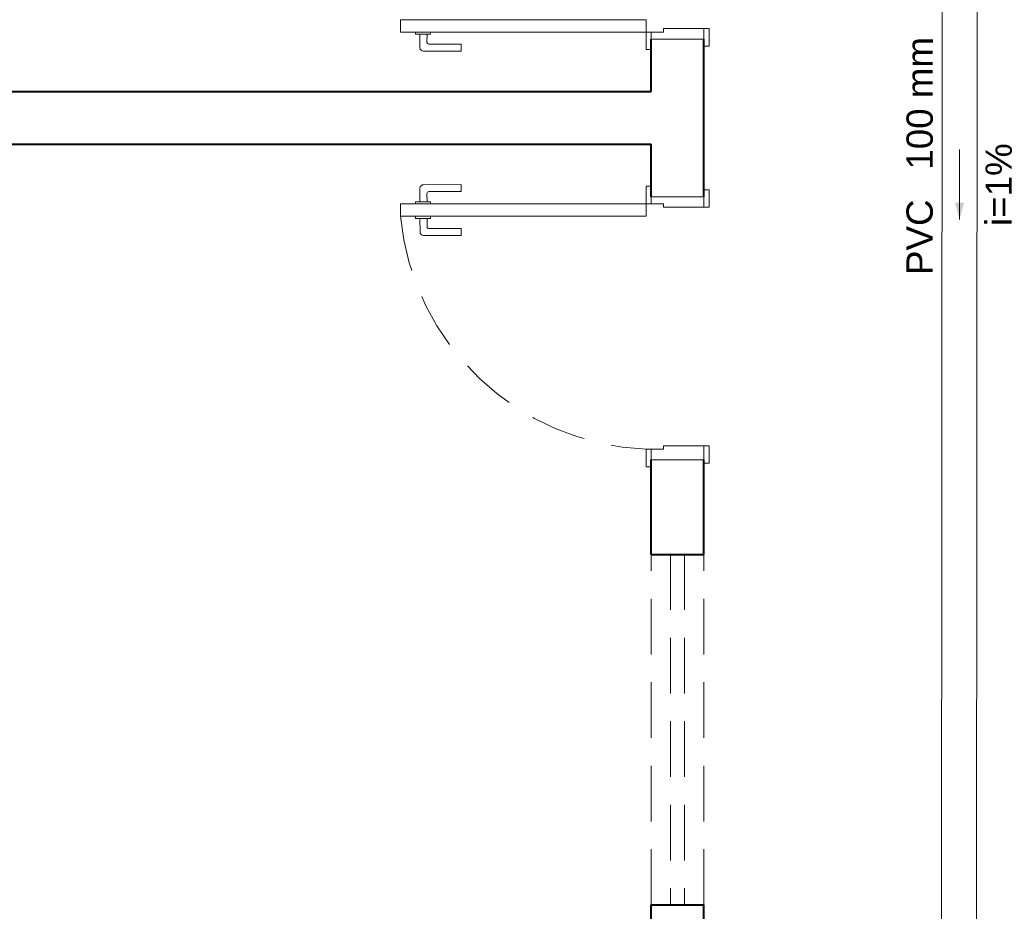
# Model space of a CAD drawing. Header units: millimetres. Extents: x 53 to 3943, y 29 to 3483.
# Tile 42 of 52: x 3870.58 to 3876.19, y 3470.97 to 3476.06. Entities that reach past the tile are written whole.
import ezdxf

# ---------------------------------------------------------------- set-up
doc = ezdxf.new("R2010")
doc.units = ezdxf.units.MM
doc.header["$MEASUREMENT"] = 0
doc.linetypes.add('HIDDEN2', pattern=[0.47625, 0.3175, -0.15875])
for name, color, linetype, lineweight in [('MB_ALVENARIA', 7, 'Continuous', 40), ('MB_ESQUADRIA', 7, 'Continuous', 5), ('TQ-Condutos', 3, 'Continuous', 5), ('TQ-Sentido conduto', 9, 'Continuous', 5), ('TQ-Textos conduto', 7, 'Continuous', 5)]:
    doc.layers.add(name, color=color, linetype=linetype, lineweight=lineweight)
doc.styles.add('Arial', font='txt')

msp = doc.modelspace()

# ---------------------------------------------------------------- hatches: boundary and pattern name
at = {"layer": 'TQ-Sentido conduto', "linetype": 'Continuous'}
msp.add_hatch(color=256, dxfattribs=at).paths.add_polyline_path([(3875.9378, 3474.9152), (3875.9638, 3475.0117), (3875.912, 3475.0118)])

# ---------------------------------------------------------------- linework, layer by layer
at = {"layer": 'MB_ALVENARIA'}
for points in [[(3874.1803, 3475.6457), (3874.1803, 3475.9457)], [(3874.4803, 3475.0457), (3874.4803, 3475.9457)], [(3867.0803, 3475.6457), (3874.1803, 3475.6457)], [(3867.0803, 3475.3457), (3874.1803, 3475.3457)], [(3874.1803, 3475.0457), (3874.1803, 3475.3457)], [(3874.1803, 3473.0057), (3874.1803, 3473.5457)], [(3874.4803, 3473.0057), (3874.4803, 3473.5457)], [(3874.1803, 3473.0057), (3874.4803, 3473.0057)], [(3874.1803, 3470.4657), (3874.1803, 3471.0057)], [(3874.1803, 3471.0057), (3874.4803, 3471.0057)], [(3874.4803, 3468.9657), (3874.4803, 3471.0057)]]:
    msp.add_lwpolyline(points, dxfattribs=at)
at = {"layer": 'MB_ESQUADRIA'}
for p, q in [((3872.8361, 3475.9865), (3872.8361, 3475.9738)), ((3872.8361, 3475.9865), (3872.8361, 3475.9738)), ((3872.9213, 3475.9738), (3872.9213, 3475.9865)), ((3872.9213, 3475.9738), (3872.9213, 3475.9865)), ((3874.1803, 3475.9857), (3874.1803, 3475.9357)), ((3874.2503, 3475.9857), (3874.1803, 3475.9857)), ((3874.1803, 3475.9857), (3874.1803, 3475.9357)), ((3874.2503, 3475.9857), (3874.1803, 3475.9857)), ((3874.1803, 3475.9857), (3874.1803, 3475.9357)), ((3874.2503, 3475.9857), (3874.1803, 3475.9857)), ((3874.1803, 3475.9857), (3874.1803, 3475.9357)), ((3874.2503, 3475.9857), (3874.1803, 3475.9857)), ((3874.2503, 3476.0057), (3874.4803, 3476.0056)), ((3874.2503, 3475.9857), (3874.2503, 3476.0057)), ((3874.2503, 3476.0057), (3874.4803, 3476.0056)), ((3874.2503, 3475.9857), (3874.2503, 3476.0057)), ((3874.2503, 3476.0057), (3874.4803, 3476.0056)), ((3874.2503, 3475.9857), (3874.2503, 3476.0057)), ((3874.2503, 3476.0057), (3874.4803, 3476.0056)), ((3874.2503, 3475.9857), (3874.2503, 3476.0057)), ((3874.4803, 3476.0056), (3874.4803, 3475.9356)), ((3874.4803, 3476.0056), (3874.4803, 3475.9356)), ((3874.4803, 3476.0056), (3874.4803, 3475.9356)), ((3874.4803, 3476.0056), (3874.4803, 3475.9356)), ((3872.8361, 3475.9738), (3872.9213, 3475.9738)), ((3872.8361, 3475.9738), (3872.9213, 3475.9738)), ((3872.8612, 3475.9738), (3872.8611, 3475.8965)), ((3872.8612, 3475.9738), (3872.8611, 3475.8965)), ((3872.9011, 3475.9265), (3872.9012, 3475.9738)), ((3872.9011, 3475.9265), (3872.9012, 3475.9738)), ((3872.8811, 3475.8765), (3873.0951, 3475.8764)), ((3872.8811, 3475.8765), (3873.0951, 3475.8764)), ((3873.0951, 3475.9164), (3872.9111, 3475.9165)), ((3873.0951, 3475.9164), (3872.9111, 3475.9165)), ((3873.0951, 3475.8764), (3873.0951, 3475.9164)), ((3873.0951, 3475.8764), (3873.0951, 3475.9164)), ((3872.8612, 3475.0176), (3872.8611, 3475.0948)), ((3872.8612, 3475.0176), (3872.8611, 3475.0948)), ((3872.8811, 3475.1148), (3873.0951, 3475.115)), ((3872.8811, 3475.1148), (3873.0951, 3475.115)), ((3873.0951, 3475.115), (3873.0951, 3475.075)), ((3873.0951, 3475.115), (3873.0951, 3475.075)), ((3872.9011, 3475.0649), (3872.9012, 3475.0176)), ((3872.9011, 3475.0649), (3872.9012, 3475.0176)), ((3873.0951, 3475.075), (3872.9111, 3475.0749)), ((3873.0951, 3475.075), (3872.9111, 3475.0749)), ((3874.1803, 3475.0056), (3874.1803, 3475.0556)), ((3874.1803, 3475.0056), (3874.1803, 3475.0556)), ((3874.1803, 3475.0056), (3874.1803, 3475.0556)), ((3874.1803, 3475.0056), (3874.1803, 3475.0556)), ((3874.4803, 3474.9857), (3874.4803, 3475.0557)), ((3874.4803, 3474.9857), (3874.4803, 3475.0557)), ((3874.4803, 3474.9857), (3874.4803, 3475.0557)), ((3874.4803, 3474.9857), (3874.4803, 3475.0557)), ((3872.8361, 3475.0175), (3872.9213, 3475.0176)), ((3872.8361, 3475.0175), (3872.9213, 3475.0176)), ((3872.8361, 3475.0048), (3872.8361, 3475.0175)), ((3872.8361, 3475.0048), (3872.8361, 3475.0175)), ((3872.9213, 3475.0176), (3872.9213, 3475.0049)), ((3872.9213, 3475.0176), (3872.9213, 3475.0049)), ((3874.2503, 3475.0056), (3874.1803, 3475.0056)), ((3874.2503, 3475.0056), (3874.1803, 3475.0056)), ((3874.2503, 3475.0056), (3874.1803, 3475.0056)), ((3874.2503, 3475.0056), (3874.1803, 3475.0056)), ((3874.2503, 3475.0056), (3874.2503, 3474.9856)), ((3874.2503, 3475.0056), (3874.2503, 3474.9856)), ((3874.2503, 3475.0056), (3874.2503, 3474.9856)), ((3874.2503, 3475.0056), (3874.2503, 3474.9856)), ((3874.2503, 3474.9856), (3874.4803, 3474.9857)), ((3874.2503, 3474.9856), (3874.4803, 3474.9857)), ((3874.2503, 3474.9856), (3874.4803, 3474.9857)), ((3874.2503, 3474.9856), (3874.4803, 3474.9857)), ((3872.8361, 3474.9348), (3872.8361, 3474.9222)), ((3872.8361, 3474.9348), (3872.8361, 3474.9222)), ((3872.8361, 3474.9222), (3872.9214, 3474.9222)), ((3872.8361, 3474.9222), (3872.9214, 3474.9222)), ((3872.8612, 3474.9222), (3872.8613, 3474.8449)), ((3872.8612, 3474.9222), (3872.8613, 3474.8449)), ((3872.9012, 3474.8749), (3872.9012, 3474.9222)), ((3872.9012, 3474.8749), (3872.9012, 3474.9222)), ((3872.9214, 3474.9222), (3872.9214, 3474.9349)), ((3872.9214, 3474.9222), (3872.9214, 3474.9349)), ((3873.0952, 3474.865), (3872.9112, 3474.8649)), ((3873.0952, 3474.865), (3872.9112, 3474.8649)), ((3873.0953, 3474.825), (3873.0952, 3474.865)), ((3873.0953, 3474.825), (3873.0952, 3474.865)), ((3872.8813, 3474.8249), (3873.0953, 3474.825)), ((3872.8813, 3474.8249), (3873.0953, 3474.825)), ((3874.2503, 3473.6257), (3874.4803, 3473.6255)), ((3874.2503, 3473.6257), (3874.4803, 3473.6255)), ((3874.2503, 3473.6056), (3874.2503, 3473.6256)), ((3874.2503, 3473.6056), (3874.2503, 3473.6256)), ((3874.4803, 3473.6255), (3874.4803, 3473.5555)), ((3874.4803, 3473.6255), (3874.4803, 3473.5555)), ((3874.1803, 3473.6057), (3874.1803, 3473.5556)), ((3874.1803, 3473.6057), (3874.1803, 3473.5556)), ((3874.2503, 3473.6056), (3874.1803, 3473.6056)), ((3874.2503, 3473.6056), (3874.1803, 3473.6056))]:
    msp.add_line(p, q, dxfattribs=at)
for points in [[(3872.7503, 3476.0557), (3874.1503, 3476.0557), (3874.1503, 3475.9857), (3872.7503, 3475.9857), (3872.7503, 3476.0557)], [(3874.1803, 3475.9357), (3874.1803, 3475.8857), (3874.1503, 3475.8857), (3874.1503, 3475.9857), (3874.1803, 3475.9857), (3874.1803, 3475.9857)], [(3874.1803, 3475.9357), (3874.1803, 3475.8857), (3874.1503, 3475.8857), (3874.1503, 3475.9857), (3874.1803, 3475.9857), (3874.1803, 3475.9857)], [(3874.1803, 3475.9357), (3874.1803, 3475.8857), (3874.1503, 3475.8857), (3874.1503, 3475.9857), (3874.1803, 3475.9857), (3874.1803, 3475.9857)], [(3874.1803, 3475.9357), (3874.1803, 3475.8857), (3874.1503, 3475.8857), (3874.1503, 3475.9857), (3874.1803, 3475.9857), (3874.1803, 3475.9857)], [(3874.4803, 3476.0056), (3874.5103, 3476.0056), (3874.5103, 3475.9056), (3874.4803, 3475.9056), (3874.4803, 3475.9356)], [(3874.4803, 3476.0056), (3874.5103, 3476.0056), (3874.5103, 3475.9056), (3874.4803, 3475.9056), (3874.4803, 3475.9356)], [(3874.4803, 3476.0056), (3874.5103, 3476.0056), (3874.5103, 3475.9056), (3874.4803, 3475.9056), (3874.4803, 3475.9356)], [(3874.4803, 3476.0056), (3874.5103, 3476.0056), (3874.5103, 3475.9056), (3874.4803, 3475.9056), (3874.4803, 3475.9356)], [(3874.1803, 3475.9457), (3874.1803, 3475.9457), (3874.4803, 3475.9457)], [(3874.1803, 3475.0556), (3874.1803, 3475.1056), (3874.1503, 3475.1056), (3874.1503, 3475.0056), (3874.1803, 3475.0056), (3874.1803, 3475.0056)], [(3874.1803, 3475.0556), (3874.1803, 3475.1056), (3874.1503, 3475.1056), (3874.1503, 3475.0056), (3874.1803, 3475.0056), (3874.1803, 3475.0056)], [(3874.1803, 3475.0556), (3874.1803, 3475.1056), (3874.1503, 3475.1056), (3874.1503, 3475.0056), (3874.1803, 3475.0056), (3874.1803, 3475.0056)], [(3874.1803, 3475.0556), (3874.1803, 3475.1056), (3874.1503, 3475.1056), (3874.1503, 3475.0056), (3874.1803, 3475.0056), (3874.1803, 3475.0056)], [(3874.4803, 3474.9857), (3874.5103, 3474.9857), (3874.5103, 3475.0857), (3874.4803, 3475.0857), (3874.4803, 3475.0557)], [(3874.4803, 3474.9857), (3874.5103, 3474.9857), (3874.5103, 3475.0857), (3874.4803, 3475.0857), (3874.4803, 3475.0557)], [(3874.4803, 3474.9857), (3874.5103, 3474.9857), (3874.5103, 3475.0857), (3874.4803, 3475.0857), (3874.4803, 3475.0557)], [(3874.4803, 3474.9857), (3874.5103, 3474.9857), (3874.5103, 3475.0857), (3874.4803, 3475.0857), (3874.4803, 3475.0557)], [(3874.1803, 3475.0457), (3874.1803, 3475.0457), (3874.4803, 3475.0457)], [(3872.7503, 3474.9356), (3874.1503, 3474.9356), (3874.1503, 3475.0056), (3872.7503, 3475.0056), (3872.7503, 3474.9356)], [(3874.4803, 3473.6255), (3874.5103, 3473.6255), (3874.5103, 3473.5255), (3874.4803, 3473.5255), (3874.4803, 3473.5555)], [(3874.4803, 3473.6255), (3874.5103, 3473.6255), (3874.5103, 3473.5255), (3874.4803, 3473.5255), (3874.4803, 3473.5555)], [(3874.1803, 3473.5556), (3874.1803, 3473.5057), (3874.1503, 3473.5057), (3874.1503, 3473.6057), (3874.1803, 3473.6057), (3874.1803, 3473.6056)], [(3874.1803, 3473.5556), (3874.1803, 3473.5057), (3874.1503, 3473.5057), (3874.1503, 3473.6057), (3874.1803, 3473.6057), (3874.1803, 3473.6056)], [(3874.4803, 3473.5457), (3874.1803, 3473.5457)]]:
    msp.add_lwpolyline(points, dxfattribs=at)
at = {"layer": 'MB_ESQUADRIA', "linetype": 'HIDDEN2'}
for points in [[(3874.1803, 3471.0057), (3874.1803, 3473.0057)], [(3874.2903, 3473.0057), (3874.2903, 3471.0057)], [(3874.3703, 3473.0057), (3874.3703, 3471.0057)], [(3874.4803, 3471.0057), (3874.4803, 3473.0057)]]:
    msp.add_lwpolyline(points, dxfattribs=at)
at = {"layer": 'MB_ESQUADRIA'}
for centre, radius, start, end in [((3872.9111, 3475.9265), 0.01, 179.9711, 269.9711), ((3872.9111, 3475.9265), 0.01, 179.9711, 269.9711), ((3872.8811, 3475.8965), 0.02, 179.9711, 269.9711), ((3872.8811, 3475.8965), 0.02, 179.9711, 269.9711), ((3872.8811, 3475.0948), 0.02, 90.0289, 180.0289), ((3872.8811, 3475.0948), 0.02, 90.0289, 180.0289), ((3872.9111, 3475.0649), 0.01, 90.0289, 180.0289), ((3872.9111, 3475.0649), 0.01, 90.0289, 180.0289), ((3872.9112, 3474.8749), 0.01, 180.0289, 270.0289), ((3872.9112, 3474.8749), 0.01, 180.0289, 270.0289), ((3872.8813, 3474.8449), 0.02, 180.0289, 270.0289), ((3872.8813, 3474.8449), 0.02, 180.0289, 270.0289)]:
    msp.add_arc(centre, radius, start, end, dxfattribs=at)
at = {"layer": 'MB_ESQUADRIA', "linetype": 'HIDDEN2'}
msp.add_arc((3874.2131, 3475.0738), 1.4695, 185.4262, 267.5491, dxfattribs=at)
msp.add_arc((3874.2131, 3475.0738), 1.4695, 185.4262, 267.5491, dxfattribs=at)
at = {"layer": 'TQ-Condutos'}
for p, q in [((3875.8408, 3480.0709), (3875.8351, 3470.1699)), ((3876.0408, 3480.0709), (3876.0351, 3470.1699))]:
    msp.add_line(p, q, dxfattribs=at)
at = {"layer": 'TQ-Sentido conduto'}
msp.add_lwpolyline([(3875.9381, 3475.3152), (3875.9378, 3474.9152)], dxfattribs=at)

# ---------------------------------------------------------------- texts
at = {"layer": 'TQ-Textos conduto', "char_height": 0.15, "rotation": 89.9658, "line_spacing_factor": 0.6, "style": 'Arial'}
for s, insert, width, attachment_point in [('100 mm', (3875.7875, 3475.2003), 1.517168, 7), ('i=1%', (3876.2375, 3475.115), 0.945615, 8), ('PVC', (3875.7874, 3475.0303), 0.863584, 9)]:
    msp.add_mtext(s, dxfattribs=dict(at, insert=insert, width=width, attachment_point=attachment_point))

doc.saveas('drawing.dxf')
